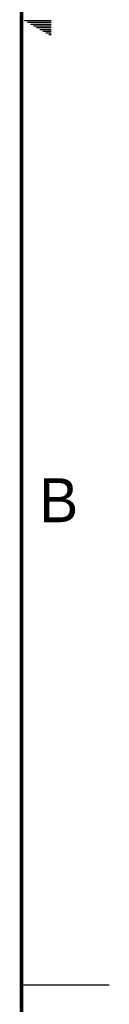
# Model space of a CAD drawing. Header units: inches. Extents: x 0 to 34, y 0 to 22.
# Tile 38 of 39: x 33.5 to 34, y 5.4 to 11. Entities that reach past the tile are written whole.
import ezdxf

# ---------------------------------------------------------------- set-up
doc = ezdxf.new("R2010")
doc.units = ezdxf.units.IN
doc.header["$LTSCALE"] = 1.87
doc.header["$MEASUREMENT"] = 0
doc.layers.get('0').update_dxf_attribs({"linetype": 'CONTINUOUS'})
doc.styles.add('TEXTSTYLE_2', font='txt')

msp = doc.modelspace()

# ---------------------------------------------------------------- linework, layer by layer
at = {"color": 2, "linetype": 'CONTINUOUS'}
for p, q in [((33.5173, 10.99), (33.6697, 10.99)), ((33.5347, 10.98), (33.6697, 10.98)), ((33.552, 10.97), (33.6697, 10.97)), ((33.5693, 10.96), (33.6697, 10.96)), ((33.5866, 10.95), (33.6697, 10.95)), ((33.6039, 10.94), (33.6697, 10.94)), ((33.6213, 10.93), (33.6697, 10.93)), ((33.6386, 10.92), (33.6697, 10.92)), ((33.6559, 10.91), (33.6697, 10.91)), ((33.5, 5.5), (34, 5.5))]:
    msp.add_line(p, q, dxfattribs=at)
at = {"color": 7, "linetype": 'CONTINUOUS', "const_width": 0.02}
msp.add_lwpolyline([(33.5, 0.5), (33.5, 21.5)], dxfattribs=at)

# ---------------------------------------------------------------- texts
at = {"color": 2, "linetype": 'CONTINUOUS', "insert": (33.6006, 8.3845), "char_height": 0.25, "width": 0.25, "attachment_point": 1, "line_spacing_factor": 0.9, "style": 'TEXTSTYLE_2'}
msp.add_mtext('B', dxfattribs=at)

doc.saveas('drawing.dxf')
